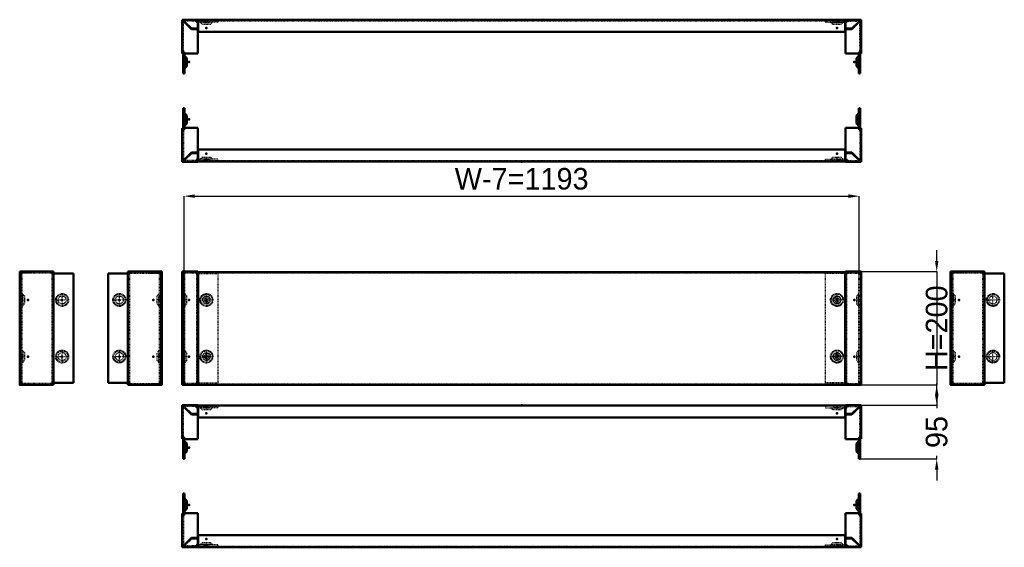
# Model space of a CAD drawing. Header units: millimetres. Extents: x 0 to 3132, y 0 to 932.
# Tile 1 of 2: x 0 to 1740, y 0 to 932. Entities that reach past the tile are written whole.
import ezdxf

# ---------------------------------------------------------------- set-up
doc = ezdxf.new("R2010")
doc.units = ezdxf.units.MM
doc.linetypes.add('Center', pattern=[1.5, 0.45, -0.5, 0.05, -0.5])
doc.linetypes.add('Dashed', pattern=[2, 1, -1])
for name, color, linetype, lineweight in [('2d ConnectionPoints', 7, 'Continuous', 50), ('AM_0', 7, 'Continuous', 50), ('AM_5', 3, 'Continuous', 25), ('AM_7', 7, 'Center', 25), ('AM_9', 6, 'Dashed', 25)]:
    doc.layers.add(name, color=color, linetype=linetype, lineweight=lineweight)
doc.dimstyles.new('ISO-25', dxfattribs={"dimtxt": 2.5, "dimasz": 2.5, "dimexe": 1.25, "dimexo": 0.625, "dimtad": 1, "dimtxsty": 'Standard', "dimcen": 2.5, "dimadec": 0, "dimazin": 0, "dimtfac": 1, "dimtmove": 0, "dimatfit": 3, "dimfxl": 1, "dimarcsym": 0})

# ---------------------------------------------------------------- blocks, each defined once
blk = doc.blocks.new('1_P2120_0__P2_1_0_in_P2120_0__1300')
at = {"layer": 'AM_0'}
for p, q in [((1459.1, 249), (1458.4, 249)), ((1458.4, 246.5), (1458.9, 246.5)), ((1462.1, 247.6), (1458.9, 247.6)), ((1458.9, 247.6), (1458.9, 235.6)), ((1459.1, 251.1), (1459.1, 249)), ((1486.9, 251.1), (1459.1, 251.1)), ((1461.6, 248.6), (1462.1, 248.6)), ((1461.6, 247.6), (1461.6, 248.6)), ((1462.1, 247.6), (1462.1, 251.1)), ((1483.4, 247.6), (1470.4, 234.6)), ((1470.4, 235.6), (1482.4, 247.6)), ((1482.4, 247.6), (1482.4, 251.1)), ((1482.4, 248.6), (1483.4, 248.6)), ((1483.4, 248.6), (1483.4, 247.6)), ((1486.9, 247.6), (1483.4, 247.6)), ((1486.9, 191.3), (1486.9, 251.1)), ((1458.9, 235.6), (1470.4, 235.6)), ((1470.4, 234.6), (1458.9, 234.6)), ((1458.9, 191.1), (1458.9, 234.6)), ((1483.4, 194.3), (1486.9, 194.3)), ((1483.4, 191.1), (1483.4, 194.3)), ((1484.4, 193.8), (1483.4, 193.8)), ((1484.4, 194.3), (1484.4, 193.8)), ((1483.4, 191.1), (1458.9, 191.1)), ((1481.5, 186.2), (1478.5, 183.1)), ((1478.5, 183.1), (1478.5, 169)), ((1481.5, 186.2), (1481.5, 166)), ((1482.4, 191.1), (1482.4, 156.1)), ((1484.9, 156.1), (1484.9, 191.3)), ((1484.9, 191.3), (1486.9, 191.3)), ((1478.5, 169), (1481.5, 166)), ((1482.4, 156.1), (1484.9, 156.1))]:
    blk.add_line(p, q, dxfattribs=at)
for centre, start, end in [((1480, 188.1), 308.8438, 343.496), ((1480, 164), 16.504, 51.1562)]:
    blk.add_arc(centre, 2.5, start, end, dxfattribs=at)
at = {"layer": 'AM_7'}
blk.add_line((1478.1, 176.1), (1485.1, 176.1), dxfattribs=at)
at = {"layer": 'AM_9'}
for p, q in [((1423.9, 249), (1423.9, 246.5)), ((1458.4, 249), (1423.9, 249)), ((1423.9, 246.5), (1458.4, 246.5)), ((1433.7, 245.8), (1436.8, 242.7)), ((1454.1, 245.8), (1433.7, 245.8)), ((1451, 242.7), (1454.1, 245.8)), ((1458.9, 246.5), (1461.6, 246.5)), ((1461.6, 246.5), (1461.6, 247.6)), ((1462.1, 248.6), (1482.4, 248.6)), ((1484.4, 194.3), (1484.4, 247.6)), ((1451, 242.7), (1436.8, 242.7)), ((1482.4, 193.8), (1482.4, 191.1)), ((1483.4, 193.8), (1482.4, 193.8))]:
    blk.add_line(p, q, dxfattribs=at)
for centre, start, end in [((1431.8, 244.1), 41.8513, 73.9872), ((1456, 244.1), 106.0128, 138.1487)]:
    blk.add_arc(centre, 2.5, start, end, dxfattribs=at)
blk = doc.blocks.new('2_P2120_0__P2_2_0_in_P2120_0__1300')
at = {"layer": 'AM_0'}
for p, q in [((286.9, 191.3), (286.9, 251.1)), ((286.9, 251.1), (314.7, 251.1)), ((290.4, 247.6), (286.9, 247.6)), ((291.4, 248.6), (290.4, 248.6)), ((290.4, 248.6), (290.4, 247.6)), ((290.4, 247.6), (303.4, 234.6)), ((291.4, 251.1), (291.4, 247.6)), ((303.4, 235.6), (291.4, 247.6)), ((311.7, 251.1), (311.7, 247.6)), ((312.2, 248.6), (311.7, 248.6)), ((311.7, 247.6), (314.9, 247.6)), ((312.2, 247.6), (312.2, 248.6)), ((314.7, 251.1), (314.7, 249)), ((314.7, 249), (315.4, 249)), ((314.9, 247.6), (314.9, 235.6)), ((315.4, 246.5), (314.9, 246.5)), ((314.9, 235.6), (303.4, 235.6)), ((303.4, 234.6), (314.9, 234.6)), ((314.9, 191.1), (314.9, 234.6)), ((290.4, 194.3), (286.9, 194.3)), ((289.4, 194.3), (289.4, 193.8)), ((289.4, 193.8), (290.4, 193.8)), ((290.4, 191.1), (290.4, 194.3)), ((288.9, 191.3), (286.9, 191.3)), ((288.9, 156.1), (288.9, 191.3)), ((314.9, 191.1), (290.4, 191.1)), ((291.4, 191.1), (291.4, 156.1)), ((295.3, 183.1), (292.3, 186.2)), ((292.3, 166), (292.3, 186.2)), ((295.3, 169), (295.3, 183.1)), ((292.3, 166), (295.3, 169)), ((291.4, 156.1), (288.9, 156.1))]:
    blk.add_line(p, q, dxfattribs=at)
for centre, start, end in [((293.8, 188.1), 196.504, 231.1562), ((293.8, 164), 128.8438, 163.496)]:
    blk.add_arc(centre, 2.5, start, end, dxfattribs=at)
at = {"layer": 'AM_7'}
blk.add_line((295.6, 176.1), (288.7, 176.1), dxfattribs=at)
at = {"layer": 'AM_9'}
for p, q in [((289.4, 194.3), (289.4, 247.6)), ((311.7, 248.6), (291.4, 248.6)), ((312.2, 246.5), (312.2, 247.6)), ((314.9, 246.5), (312.2, 246.5)), ((315.4, 249), (349.9, 249)), ((349.9, 246.5), (315.4, 246.5)), ((319.7, 245.8), (322.8, 242.7)), ((340.1, 245.8), (319.7, 245.8)), ((337, 242.7), (340.1, 245.8)), ((349.9, 249), (349.9, 246.5)), ((337, 242.7), (322.8, 242.7)), ((290.4, 193.8), (291.4, 193.8)), ((291.4, 193.8), (291.4, 191.1))]:
    blk.add_line(p, q, dxfattribs=at)
for centre, start, end in [((317.8, 244.1), 41.8513, 73.9872), ((342, 244.1), 106.0128, 138.1487)]:
    blk.add_arc(centre, 2.5, start, end, dxfattribs=at)
blk = doc.blocks.new('3_P2120_0__P1_1_0_in_P2120_0__1300')
at = {"layer": 'AM_0'}
for p, q in [((315.4, 250.5), (315.4, 229.5)), ((1458.4, 250.5), (315.4, 250.5)), ((1458.4, 250.5), (1458.4, 229.5)), ((1458.4, 229.5), (315.4, 229.5))]:
    blk.add_line(p, q, dxfattribs=at)
at = {"layer": 'AM_7'}
for p, q in [((329.9, 250.7), (329.9, 242.4)), ((1443.9, 250.7), (1443.9, 242.4))]:
    blk.add_line(p, q, dxfattribs=at)
at = {"layer": 'AM_9'}
for p, q in [((1458.4, 249), (315.4, 249)), ((323.5, 249), (326, 246.5)), ((333.7, 246.5), (326, 246.5)), ((333.7, 246.5), (336.2, 249)), ((1437.5, 249), (1440, 246.5)), ((1447.7, 246.5), (1440, 246.5)), ((1447.7, 246.5), (1450.2, 249))]:
    blk.add_line(p, q, dxfattribs=at)
blk = doc.blocks.new('4_P2120_0__P2_3_0_in_P2120_0__1300')
at = {"layer": 'AM_0'}
for p, q in [((288.9, 95), (288.9, 59.8)), ((291.4, 95), (288.9, 95)), ((291.4, 60), (291.4, 95)), ((295.3, 82.1), (292.3, 85.1)), ((292.3, 64.9), (292.3, 85.1)), ((295.3, 68), (295.3, 82.1)), ((288.9, 59.8), (286.9, 59.8)), ((286.9, 59.8), (286.9, 0)), ((290.4, 56.8), (286.9, 56.8)), ((289.4, 56.8), (289.4, 57.3)), ((289.4, 57.3), (290.4, 57.3)), ((290.4, 60), (314.9, 60)), ((290.4, 60), (290.4, 56.8)), ((292.3, 64.9), (295.3, 68)), ((314.9, 60), (314.9, 16.5)), ((286.9, 3.5), (290.4, 3.5)), ((290.4, 3.5), (303.4, 16.5)), ((290.4, 2.5), (290.4, 3.5)), ((291.4, 2.5), (290.4, 2.5)), ((303.4, 15.5), (291.4, 3.5)), ((291.4, 3.5), (291.4, 0)), ((303.4, 16.5), (314.9, 16.5)), ((314.9, 15.5), (303.4, 15.5)), ((311.7, 3.5), (311.7, 0)), ((311.7, 3.5), (314.9, 3.5)), ((312.2, 2.5), (311.7, 2.5)), ((312.2, 3.5), (312.2, 2.5)), ((314.7, 2), (315.4, 2)), ((314.7, 0), (314.7, 2)), ((314.9, 3.5), (314.9, 15.5)), ((315.4, 4.5), (314.9, 4.5)), ((286.9, 0), (314.7, 0))]:
    blk.add_line(p, q, dxfattribs=at)
for centre, start, end in [((293.8, 87.1), 196.504, 231.1562), ((293.8, 62.9), 128.8438, 163.496)]:
    blk.add_arc(centre, 2.5, start, end, dxfattribs=at)
at = {"layer": 'AM_7'}
blk.add_line((295.6, 75), (288.7, 75), dxfattribs=at)
at = {"layer": 'AM_9'}
for p, q in [((289.4, 56.8), (289.4, 3.5)), ((290.4, 57.3), (291.4, 57.3)), ((291.4, 57.3), (291.4, 60)), ((311.7, 2.5), (291.4, 2.5)), ((312.2, 4.5), (312.2, 3.5)), ((314.9, 4.5), (312.2, 4.5)), ((349.9, 4.5), (315.4, 4.5)), ((315.4, 2), (349.9, 2)), ((322.8, 8.3), (319.7, 5.3)), ((319.7, 5.3), (340.1, 5.3)), ((322.8, 8.3), (337, 8.3)), ((340.1, 5.3), (337, 8.3)), ((349.9, 2), (349.9, 4.5))]:
    blk.add_line(p, q, dxfattribs=at)
for centre, start, end in [((317.8, 6.9), 286.0128, 318.1487), ((342, 6.9), 221.8513, 253.9872)]:
    blk.add_arc(centre, 2.5, start, end, dxfattribs=at)
blk = doc.blocks.new('5_P2120_0__P2_4_0_in_P2120_0__1300')
at = {"layer": 'AM_0'}
for p, q in [((1482.4, 60), (1482.4, 95)), ((1482.4, 95), (1484.9, 95)), ((1484.9, 95), (1484.9, 59.8)), ((1481.5, 85.1), (1478.5, 82.1)), ((1478.5, 82.1), (1478.5, 68)), ((1481.5, 85.1), (1481.5, 64.9)), ((1458.9, 60), (1458.9, 16.5)), ((1458.9, 60), (1483.4, 60)), ((1478.5, 68), (1481.5, 64.9)), ((1483.4, 60), (1483.4, 56.8)), ((1484.4, 57.3), (1483.4, 57.3)), ((1483.4, 56.8), (1486.9, 56.8)), ((1484.4, 56.8), (1484.4, 57.3)), ((1484.9, 59.8), (1486.9, 59.8)), ((1486.9, 59.8), (1486.9, 0)), ((1458.4, 4.5), (1458.9, 4.5)), ((1459.1, 2), (1458.4, 2)), ((1470.4, 16.5), (1458.9, 16.5)), ((1458.9, 15.5), (1470.4, 15.5)), ((1458.9, 3.5), (1458.9, 15.5)), ((1462.1, 3.5), (1458.9, 3.5)), ((1459.1, 0), (1459.1, 2)), ((1461.6, 3.5), (1461.6, 2.5)), ((1461.6, 2.5), (1462.1, 2.5)), ((1462.1, 0), (1462.1, 3.5)), ((1483.4, 3.5), (1470.4, 16.5)), ((1470.4, 15.5), (1482.4, 3.5)), ((1482.4, 0), (1482.4, 3.5)), ((1482.4, 2.5), (1483.4, 2.5)), ((1483.4, 2.5), (1483.4, 3.5)), ((1483.4, 3.5), (1486.9, 3.5)), ((1486.9, 0), (1459.1, 0))]:
    blk.add_line(p, q, dxfattribs=at)
for centre, start, end in [((1480, 87.1), 308.8438, 343.496), ((1480, 62.9), 16.504, 51.1562)]:
    blk.add_arc(centre, 2.5, start, end, dxfattribs=at)
at = {"layer": 'AM_7'}
blk.add_line((1478.1, 75), (1485.1, 75), dxfattribs=at)
at = {"layer": 'AM_9'}
for p, q in [((1482.4, 57.3), (1482.4, 60)), ((1483.4, 57.3), (1482.4, 57.3)), ((1484.4, 56.8), (1484.4, 3.5)), ((1423.9, 2), (1423.9, 4.5)), ((1423.9, 4.5), (1458.4, 4.5)), ((1458.4, 2), (1423.9, 2)), ((1436.8, 8.3), (1433.7, 5.3)), ((1433.7, 5.3), (1454.1, 5.3)), ((1436.8, 8.3), (1451, 8.3)), ((1454.1, 5.3), (1451, 8.3)), ((1458.9, 4.5), (1461.6, 4.5)), ((1461.6, 4.5), (1461.6, 3.5)), ((1462.1, 2.5), (1482.4, 2.5))]:
    blk.add_line(p, q, dxfattribs=at)
for centre, start, end in [((1431.8, 6.9), 286.0128, 318.1487), ((1456, 6.9), 221.8513, 253.9872)]:
    blk.add_arc(centre, 2.5, start, end, dxfattribs=at)
blk = doc.blocks.new('6_P2120_0__P1_2_0_in_P2120_0__1300')
at = {"layer": 'AM_0'}
for p, q in [((315.4, 21.5), (1458.4, 21.5)), ((315.4, 0.5), (315.4, 21.5)), ((1458.4, 0.5), (1458.4, 21.5)), ((315.4, 0.5), (1458.4, 0.5))]:
    blk.add_line(p, q, dxfattribs=at)
at = {"layer": 'AM_7'}
for p, q in [((329.9, 0.3), (329.9, 8.7)), ((1443.9, 0.3), (1443.9, 8.7))]:
    blk.add_line(p, q, dxfattribs=at)
at = {"layer": 'AM_9'}
for p, q in [((315.4, 2), (1458.4, 2)), ((326, 4.5), (323.5, 2)), ((326, 4.5), (333.7, 4.5)), ((336.2, 2), (333.7, 4.5)), ((1440, 4.5), (1437.5, 2)), ((1440, 4.5), (1447.7, 4.5)), ((1450.2, 2), (1447.7, 4.5))]:
    blk.add_line(p, q, dxfattribs=at)
blk = doc.blocks.new('7_P2120_0__P2_1_0_in_P2120_0__1300')
at = {"layer": 'AM_0'}
for p, q in [((156.1, 483.4), (194.3, 483.4)), ((156.1, 483.4), (156.1, 290.4)), ((191.1, 486.9), (251.1, 486.9)), ((191.1, 486.9), (191.1, 484.4)), ((194.3, 484.4), (191.1, 484.4)), ((191.3, 483.4), (191.3, 290.4)), ((194.3, 486.9), (194.3, 483.4)), ((247.6, 483.4), (247.6, 486.9)), ((248.6, 484.4), (247.6, 484.4)), ((247.6, 483.4), (251.1, 483.4)), ((248.6, 483.4), (248.6, 484.4)), ((251.1, 486.9), (251.1, 286.9)), ((156.1, 290.4), (194.3, 290.4)), ((191.1, 289.4), (194.3, 289.4)), ((191.1, 289.4), (191.1, 286.9)), ((191.1, 286.9), (251.1, 286.9)), ((194.3, 290.4), (194.3, 286.9)), ((247.6, 286.9), (247.6, 290.4)), ((247.6, 290.4), (251.1, 290.4)), ((247.6, 289.4), (248.6, 289.4)), ((248.6, 289.4), (248.6, 290.4))]:
    blk.add_line(p, q, dxfattribs=at)
at = {"layer": 'AM_7'}
for p, q in [((164.1, 436.9), (188, 436.9)), ((176.1, 425), (176.1, 448.8)), ((176.1, 325), (176.1, 348.8)), ((164.1, 336.9), (188, 336.9))]:
    blk.add_line(p, q, dxfattribs=at)
at = {"layer": 'AM_9'}
for p, q in [((193.8, 483.4), (193.8, 290.4)), ((194.3, 484.4), (247.6, 484.4)), ((234.6, 486.9), (234.6, 484.4)), ((235.6, 484.4), (235.6, 486.9)), ((246.5, 483.4), (247.6, 483.4)), ((246.5, 483.4), (246.5, 290.4)), ((247.6, 483.4), (247.6, 290.4)), ((248.6, 483.4), (248.6, 290.4)), ((249, 483.4), (249, 290.4)), ((245.8, 447.1), (242.7, 444)), ((242.7, 429.8), (242.7, 444)), ((245.8, 426.7), (245.8, 447.1)), ((242.7, 429.8), (245.8, 426.7)), ((245.8, 347.1), (242.7, 344)), ((242.7, 329.8), (242.7, 344)), ((245.8, 326.7), (245.8, 347.1)), ((242.7, 329.8), (245.8, 326.7)), ((194.3, 289.4), (247.6, 289.4)), ((234.6, 289.4), (234.6, 286.9)), ((235.6, 289.4), (235.6, 286.9)), ((246.5, 290.4), (247.6, 290.4))]:
    blk.add_line(p, q, dxfattribs=at)
for centre, radius in [((176.1, 436.9), 11.4), ((176.1, 436.9), 10.1), ((176.1, 436.9), 7.06), ((176.1, 336.9), 11.4), ((176.1, 336.9), 10.1), ((176.1, 336.9), 7.06)]:
    blk.add_circle(centre, radius, dxfattribs=at)
for centre, start, end in [((244.1, 449), 311.8513, 343.9872), ((244.1, 424.8), 16.0128, 48.1487), ((244.1, 349), 311.8513, 343.9872), ((244.1, 324.8), 16.0128, 48.1487)]:
    blk.add_arc(centre, 2.5, start, end, dxfattribs=at)
blk = doc.blocks.new('8_P2120_0__P2_2_0_in_P2120_0__1300')
at = {"layer": 'AM_7'}
blk.add_line((249.4, 336.9), (242.4, 336.9), dxfattribs=at)
blk = doc.blocks.new('9_P2120_0__P1_1_0_in_P2120_0__1300')
at = {"layer": 'AM_7'}
for p, q in [((250.7, 436.9), (242.4, 436.9)), ((250.7, 336.6), (246.3, 336.6))]:
    blk.add_line(p, q, dxfattribs=at)
at = {"layer": 'AM_9'}
for p, q in [((229.5, 486.2), (229.5, 484.7)), ((250.5, 486.2), (229.5, 486.2)), ((229.5, 484.7), (249, 484.7)), ((249, 484.7), (249, 288.7)), ((250.5, 287.2), (250.5, 486.2)), ((249, 443.2), (246.5, 440.7)), ((246.5, 433), (246.5, 440.7)), ((246.5, 433), (249, 430.5)), ((249, 342.9), (246.5, 340.4)), ((246.5, 332.7), (246.5, 340.4)), ((246.5, 332.7), (249, 330.2)), ((249, 288.7), (229.5, 288.7)), ((229.5, 288.7), (229.5, 287.2)), ((229.5, 287.2), (250.5, 287.2))]:
    blk.add_line(p, q, dxfattribs=at)
blk = doc.blocks.new('10_P2120_0__P2_3_0_in_P2120_0__1300')
at = {"layer": 'AM_7'}
blk.add_line((1.7, 336.9), (8.7, 336.9), dxfattribs=at)
blk = doc.blocks.new('11_P2120_0__P2_4_0_in_P2120_0__1300')
at = {"layer": 'AM_0'}
for p, q in [((0, 286.9), (0, 486.9)), ((60, 486.9), (0, 486.9)), ((3.5, 483.4), (0, 483.4)), ((2.5, 484.4), (2.5, 483.4)), ((3.5, 484.4), (2.5, 484.4)), ((3.5, 486.9), (3.5, 483.4)), ((56.8, 483.4), (56.8, 486.9)), ((60, 484.4), (56.8, 484.4)), ((95, 483.4), (56.8, 483.4)), ((59.8, 290.4), (59.8, 483.4)), ((60, 484.4), (60, 486.9)), ((95, 290.4), (95, 483.4)), ((3.5, 290.4), (0, 290.4)), ((60, 286.9), (0, 286.9)), ((2.5, 290.4), (2.5, 289.4)), ((2.5, 289.4), (3.5, 289.4)), ((3.5, 290.4), (3.5, 286.9)), ((95, 290.4), (56.8, 290.4)), ((56.8, 286.9), (56.8, 290.4)), ((56.8, 289.4), (60, 289.4)), ((60, 286.9), (60, 289.4))]:
    blk.add_line(p, q, dxfattribs=at)
at = {"layer": 'AM_7'}
for p, q in [((63.1, 436.9), (86.9, 436.9)), ((75, 425), (75, 448.8)), ((75, 325), (75, 348.8)), ((63.1, 336.9), (86.9, 336.9))]:
    blk.add_line(p, q, dxfattribs=at)
at = {"layer": 'AM_9'}
for p, q in [((2, 290.4), (2, 483.4)), ((2.5, 290.4), (2.5, 483.4)), ((56.8, 484.4), (3.5, 484.4)), ((4.5, 483.4), (3.5, 483.4)), ((3.5, 290.4), (3.5, 483.4)), ((4.5, 290.4), (4.5, 483.4)), ((15.5, 484.4), (15.5, 486.9)), ((16.5, 484.4), (16.5, 486.9)), ((57.3, 290.4), (57.3, 483.4)), ((8.3, 444), (5.3, 447.1)), ((5.3, 447.1), (5.3, 426.7)), ((8.3, 444), (8.3, 429.8)), ((5.3, 426.7), (8.3, 429.8)), ((8.3, 344), (5.3, 347.1)), ((5.3, 347.1), (5.3, 326.7)), ((8.3, 344), (8.3, 329.8)), ((5.3, 326.7), (8.3, 329.8)), ((4.5, 290.4), (3.5, 290.4)), ((56.8, 289.4), (3.5, 289.4)), ((15.5, 289.4), (15.5, 286.9)), ((16.5, 286.9), (16.5, 289.4))]:
    blk.add_line(p, q, dxfattribs=at)
for centre, radius in [((75, 436.9), 11.4), ((75, 436.9), 10.1), ((75, 436.9), 7.06), ((75, 336.9), 11.4), ((75, 336.9), 10.1), ((75, 336.9), 7.06)]:
    blk.add_circle(centre, radius, dxfattribs=at)
for centre, start, end in [((6.9, 449), 196.0128, 228.1487), ((6.9, 424.8), 131.8513, 163.9872), ((6.9, 349), 196.0128, 228.1487), ((6.9, 324.8), 131.8513, 163.9872)]:
    blk.add_arc(centre, 2.5, start, end, dxfattribs=at)
blk = doc.blocks.new('12_P2120_0__P1_2_0_in_P2120_0__1300')
at = {"layer": 'AM_7'}
for p, q in [((0.3, 436.9), (8.7, 436.9)), ((0.3, 336.6), (4.7, 336.6))]:
    blk.add_line(p, q, dxfattribs=at)
at = {"layer": 'AM_9'}
for p, q in [((0.5, 486.2), (21.5, 486.2)), ((0.5, 287.2), (0.5, 486.2)), ((2, 484.7), (2, 288.7)), ((21.5, 484.7), (2, 484.7)), ((21.5, 486.2), (21.5, 484.7)), ((4.5, 440.7), (2, 443.2)), ((4.5, 440.7), (4.5, 433)), ((2, 430.5), (4.5, 433)), ((4.5, 340.4), (2, 342.9)), ((2, 330.2), (4.5, 332.7)), ((4.5, 340.4), (4.5, 332.7)), ((21.5, 287.2), (0.5, 287.2)), ((2, 288.7), (21.5, 288.7)), ((21.5, 288.7), (21.5, 287.2))]:
    blk.add_line(p, q, dxfattribs=at)
blk = doc.blocks.new('13_P2120_0__P2_1_0_in_P2120_0__1300')
at = {"layer": 'AM_7'}
for p, q in [((1478.1, 436.9), (1485.1, 436.9)), ((1478.1, 336.9), (1485.1, 336.9))]:
    blk.add_line(p, q, dxfattribs=at)
blk = doc.blocks.new('14_P2120_0__P2_2_0_in_P2120_0__1300')
at = {"layer": 'AM_7'}
for p, q in [((295.6, 436.9), (288.7, 436.9)), ((295.6, 336.9), (288.7, 336.9))]:
    blk.add_line(p, q, dxfattribs=at)
blk = doc.blocks.new('15_P2120_0__P2_3_0_in_P2120_0__1300')
at = {"layer": 'AM_0'}
for p, q in [((286.9, 486.9), (314.9, 486.9)), ((286.9, 286.9), (286.9, 486.9)), ((286.9, 483.4), (291.4, 483.4)), ((289.4, 484.4), (289.4, 483.4)), ((291.4, 484.4), (289.4, 484.4)), ((290.4, 486.9), (290.4, 484.4)), ((291.4, 486.9), (291.4, 483.4)), ((311.7, 486.9), (311.7, 483.4)), ((311.7, 484.4), (314.9, 484.4)), ((311.7, 483.4), (315.4, 483.4)), ((314.7, 483.4), (314.7, 290.4)), ((314.9, 484.4), (314.9, 486.9)), ((286.9, 290.4), (291.4, 290.4)), ((286.9, 286.9), (314.9, 286.9)), ((289.4, 290.4), (289.4, 289.4)), ((289.4, 289.4), (291.4, 289.4)), ((290.4, 286.9), (290.4, 289.4)), ((291.4, 290.4), (291.4, 286.9)), ((311.7, 290.4), (315.4, 290.4)), ((311.7, 290.4), (311.7, 286.9)), ((311.7, 289.4), (314.9, 289.4)), ((314.9, 289.4), (314.9, 286.9))]:
    blk.add_line(p, q, dxfattribs=at)
at = {"layer": 'AM_7'}
for p, q in [((317.9, 436.9), (341.8, 436.9)), ((329.9, 424.9), (329.9, 448.8)), ((329.9, 324.9), (329.9, 348.8)), ((317.9, 336.9), (341.8, 336.9))]:
    blk.add_line(p, q, dxfattribs=at)
at = {"layer": 'AM_9'}
for p, q in [((288.9, 483.4), (288.9, 290.4)), ((289.4, 483.4), (289.4, 290.4)), ((290.4, 483.4), (290.4, 290.4)), ((311.7, 484.4), (291.4, 484.4)), ((291.4, 483.4), (291.4, 483.4)), ((291.4, 483.4), (291.4, 290.4)), ((303.4, 484.4), (303.4, 486.9)), ((312.2, 483.4), (312.2, 290.4)), ((315.4, 483.4), (349.9, 483.4)), ((349.9, 483.4), (349.9, 290.4)), ((295.3, 443.9), (292.3, 447)), ((292.3, 426.8), (292.3, 447)), ((295.3, 429.8), (295.3, 443.9)), ((292.3, 426.8), (295.3, 429.8)), ((295.3, 343.9), (292.3, 347)), ((292.3, 326.8), (292.3, 347)), ((295.3, 329.8), (295.3, 343.9)), ((292.3, 326.8), (295.3, 329.8)), ((291.4, 290.4), (291.4, 290.4)), ((311.7, 289.4), (291.4, 289.4)), ((303.4, 289.4), (303.4, 286.9)), ((315.4, 290.4), (349.9, 290.4))]:
    blk.add_line(p, q, dxfattribs=at)
for centre, radius in [((329.9, 436.9), 11.4), ((329.9, 436.9), 10.2), ((329.9, 436.9), 7.14), ((329.9, 336.9), 11.4), ((329.9, 336.9), 10.2), ((329.9, 336.9), 7.14)]:
    blk.add_circle(centre, radius, dxfattribs=at)
for centre, start, end in [((293.8, 449), 196.504, 231.1562), ((293.8, 424.8), 128.8438, 163.496), ((293.8, 349), 196.504, 231.1562), ((293.8, 324.8), 128.8438, 163.496)]:
    blk.add_arc(centre, 2.5, start, end, dxfattribs=at)
blk = doc.blocks.new('16_P2120_0__P2_4_0_in_P2120_0__1300')
at = {"layer": 'AM_0'}
for p, q in [((1462.1, 483.4), (1458.4, 483.4)), ((1458.9, 486.9), (1486.9, 486.9)), ((1458.9, 484.4), (1458.9, 486.9)), ((1462.1, 484.4), (1458.9, 484.4)), ((1459.1, 290.4), (1459.1, 483.4)), ((1462.1, 483.4), (1462.1, 486.9)), ((1482.4, 483.4), (1482.4, 486.9)), ((1484.4, 484.4), (1482.4, 484.4)), ((1486.9, 483.4), (1482.4, 483.4)), ((1483.4, 486.9), (1483.4, 484.4)), ((1484.4, 483.4), (1484.4, 484.4)), ((1486.9, 486.9), (1486.9, 286.9)), ((1462.1, 290.4), (1458.4, 290.4)), ((1462.1, 289.4), (1458.9, 289.4)), ((1458.9, 289.4), (1458.9, 286.9)), ((1486.9, 286.9), (1458.9, 286.9)), ((1462.1, 286.9), (1462.1, 290.4)), ((1482.4, 286.9), (1482.4, 290.4)), ((1486.9, 290.4), (1482.4, 290.4)), ((1482.4, 289.4), (1484.4, 289.4)), ((1483.4, 286.9), (1483.4, 289.4)), ((1484.4, 289.4), (1484.4, 290.4))]:
    blk.add_line(p, q, dxfattribs=at)
at = {"layer": 'AM_7'}
for p, q in [((1431.9, 436.9), (1455.8, 436.9)), ((1443.9, 424.9), (1443.9, 448.8)), ((1443.9, 324.9), (1443.9, 348.8)), ((1431.9, 336.9), (1455.8, 336.9))]:
    blk.add_line(p, q, dxfattribs=at)
at = {"layer": 'AM_9'}
for p, q in [((1458.4, 483.4), (1423.9, 483.4)), ((1423.9, 290.4), (1423.9, 483.4)), ((1461.6, 290.4), (1461.6, 483.4)), ((1462.1, 484.4), (1482.4, 484.4)), ((1470.4, 484.4), (1470.4, 486.9)), ((1482.4, 483.4), (1482.4, 483.4)), ((1482.4, 290.4), (1482.4, 483.4)), ((1483.4, 290.4), (1483.4, 483.4)), ((1484.4, 290.4), (1484.4, 483.4)), ((1484.9, 290.4), (1484.9, 483.4)), ((1481.5, 447), (1478.5, 443.9)), ((1478.5, 443.9), (1478.5, 429.8)), ((1481.5, 447), (1481.5, 426.8)), ((1478.5, 429.8), (1481.5, 426.8)), ((1481.5, 347), (1478.5, 343.9)), ((1478.5, 343.9), (1478.5, 329.8)), ((1481.5, 347), (1481.5, 326.8)), ((1478.5, 329.8), (1481.5, 326.8)), ((1458.4, 290.4), (1423.9, 290.4)), ((1462.1, 289.4), (1482.4, 289.4)), ((1470.4, 289.4), (1470.4, 286.9)), ((1482.4, 290.4), (1482.4, 290.4))]:
    blk.add_line(p, q, dxfattribs=at)
for centre, radius in [((1443.9, 436.9), 11.4), ((1443.9, 436.9), 10.2), ((1443.9, 436.9), 7.14), ((1443.9, 336.9), 11.4), ((1443.9, 336.9), 10.2), ((1443.9, 336.9), 7.14)]:
    blk.add_circle(centre, radius, dxfattribs=at)
for centre, start, end in [((1480, 449), 308.8438, 343.496), ((1480, 424.8), 16.504, 51.1562), ((1480, 349), 308.8438, 343.496), ((1480, 324.8), 16.504, 51.1562)]:
    blk.add_arc(centre, 2.5, start, end, dxfattribs=at)
blk = doc.blocks.new('17_P2120_0__P1_0_in_P2120_0__1300')
at = {"layer": 'AM_0'}
for p, q in [((315.4, 486.2), (1458.4, 486.2)), ((315.4, 287.2), (315.4, 486.2)), ((1458.4, 287.2), (1458.4, 486.2)), ((315.4, 287.2), (1458.4, 287.2))]:
    blk.add_line(p, q, dxfattribs=at)
at = {"layer": 'AM_7'}
for p, q in [((323.2, 336.6), (336.6, 336.6)), ((1437.2, 336.6), (1450.6, 336.6))]:
    blk.add_line(p, q, dxfattribs=at)
at = {"layer": 'AM_9'}
for p, q in [((315.4, 484.7), (1458.4, 484.7)), ((315.4, 288.7), (1458.4, 288.7))]:
    blk.add_line(p, q, dxfattribs=at)
for centre, radius in [((329.9, 436.9), 6.35), ((329.9, 436.9), 3.85), ((1443.9, 436.9), 6.35), ((1443.9, 436.9), 3.85), ((329.9, 336.6), 6.35), ((329.9, 336.6), 3.85), ((1443.9, 336.6), 6.35), ((1443.9, 336.6), 3.85)]:
    blk.add_circle(centre, radius, dxfattribs=at)
blk = doc.blocks.new('18_P2120_0__P2_1_0_in_P2120_0__1300')
at = {"layer": 'AM_0'}
for p, q in [((1644.6, 286.9), (1644.6, 486.9)), ((1704.6, 486.9), (1644.6, 486.9)), ((1648.1, 483.4), (1644.6, 483.4)), ((1647.1, 484.4), (1647.1, 483.4)), ((1648.1, 484.4), (1647.1, 484.4)), ((1648.1, 486.9), (1648.1, 483.4)), ((1701.4, 483.4), (1701.4, 486.9)), ((1704.6, 484.4), (1701.4, 484.4)), ((1739.6, 483.4), (1701.4, 483.4)), ((1704.4, 290.4), (1704.4, 483.4)), ((1704.6, 484.4), (1704.6, 486.9)), ((1739.6, 290.4), (1739.6, 483.4)), ((1648.1, 290.4), (1644.6, 290.4)), ((1704.6, 286.9), (1644.6, 286.9)), ((1647.1, 290.4), (1647.1, 289.4)), ((1647.1, 289.4), (1648.1, 289.4)), ((1648.1, 290.4), (1648.1, 286.9)), ((1739.6, 290.4), (1701.4, 290.4)), ((1701.4, 286.9), (1701.4, 290.4)), ((1701.4, 289.4), (1704.6, 289.4)), ((1704.6, 286.9), (1704.6, 289.4))]:
    blk.add_line(p, q, dxfattribs=at)
at = {"layer": 'AM_7'}
for p, q in [((1707.7, 436.9), (1731.6, 436.9)), ((1719.6, 425), (1719.6, 448.8)), ((1719.6, 325), (1719.6, 348.8)), ((1646.3, 336.9), (1653.3, 336.9)), ((1707.7, 336.9), (1731.6, 336.9))]:
    blk.add_line(p, q, dxfattribs=at)
at = {"layer": 'AM_9'}
for p, q in [((1646.7, 290.4), (1646.7, 483.4)), ((1647.1, 290.4), (1647.1, 483.4)), ((1701.4, 484.4), (1648.1, 484.4)), ((1649.2, 483.4), (1648.1, 483.4)), ((1648.1, 290.4), (1648.1, 483.4)), ((1649.2, 290.4), (1649.2, 483.4)), ((1660.1, 484.4), (1660.1, 486.9)), ((1661.1, 484.4), (1661.1, 486.9)), ((1701.9, 290.4), (1701.9, 483.4)), ((1653, 444), (1649.9, 447.1)), ((1649.9, 447.1), (1649.9, 426.7)), ((1653, 444), (1653, 429.8)), ((1649.9, 426.7), (1653, 429.8)), ((1653, 344), (1649.9, 347.1)), ((1649.9, 347.1), (1649.9, 326.7)), ((1653, 344), (1653, 329.8)), ((1649.9, 326.7), (1653, 329.8)), ((1649.2, 290.4), (1648.1, 290.4)), ((1701.4, 289.4), (1648.1, 289.4)), ((1660.1, 289.4), (1660.1, 286.9)), ((1661.1, 286.9), (1661.1, 289.4))]:
    blk.add_line(p, q, dxfattribs=at)
for centre, radius in [((1719.6, 436.9), 11.4), ((1719.6, 436.9), 10.1), ((1719.6, 436.9), 7.06), ((1719.6, 336.9), 11.4), ((1719.6, 336.9), 10.1), ((1719.6, 336.9), 7.06)]:
    blk.add_circle(centre, radius, dxfattribs=at)
for centre, start, end in [((1651.6, 449), 196.0128, 228.1487), ((1651.6, 424.8), 131.8513, 163.9872), ((1651.6, 349), 196.0128, 228.1487), ((1651.6, 324.8), 131.8513, 163.9872)]:
    blk.add_arc(centre, 2.5, start, end, dxfattribs=at)
blk = doc.blocks.new('19_P2120_0__P1_1_0_in_P2120_0__1300')
at = {"layer": 'AM_7'}
for p, q in [((1645, 436.9), (1653.3, 436.9)), ((1645, 336.6), (1649.4, 336.6))]:
    blk.add_line(p, q, dxfattribs=at)
at = {"layer": 'AM_9'}
for p, q in [((1645.2, 486.2), (1666.2, 486.2)), ((1645.2, 287.2), (1645.2, 486.2)), ((1646.7, 484.7), (1646.7, 288.7)), ((1666.2, 484.7), (1646.7, 484.7)), ((1666.2, 486.2), (1666.2, 484.7)), ((1649.2, 440.7), (1646.7, 443.2)), ((1649.2, 440.7), (1649.2, 433)), ((1646.7, 430.5), (1649.2, 433)), ((1649.2, 340.4), (1646.7, 342.9)), ((1646.7, 330.2), (1649.2, 332.7)), ((1649.2, 340.4), (1649.2, 332.7)), ((1666.2, 287.2), (1645.2, 287.2)), ((1646.7, 288.7), (1666.2, 288.7)), ((1666.2, 288.7), (1666.2, 287.2))]:
    blk.add_line(p, q, dxfattribs=at)
blk = doc.blocks.new('25_P2120_0__P2_1_0_in_P2120_0__1300')
at = {"layer": 'AM_0'}
for p, q in [((1481.5, 765.9), (1478.5, 762.9)), ((1481.5, 765.9), (1481.5, 745.7)), ((1482.4, 775.8), (1484.9, 775.8)), ((1482.4, 740.8), (1482.4, 775.8)), ((1484.9, 775.8), (1484.9, 740.6)), ((1478.5, 762.9), (1478.5, 748.8)), ((1478.5, 748.8), (1481.5, 745.7)), ((1458.9, 740.8), (1483.4, 740.8)), ((1458.9, 740.8), (1458.9, 697.3)), ((1483.4, 740.8), (1483.4, 737.6)), ((1484.4, 738.1), (1483.4, 738.1)), ((1483.4, 737.6), (1486.9, 737.6)), ((1484.4, 737.6), (1484.4, 738.1)), ((1484.9, 740.6), (1486.9, 740.6)), ((1486.9, 740.6), (1486.9, 680.8)), ((1470.4, 697.3), (1458.9, 697.3)), ((1458.9, 684.3), (1458.9, 696.3)), ((1458.9, 696.3), (1470.4, 696.3)), ((1483.4, 684.3), (1470.4, 697.3)), ((1470.4, 696.3), (1482.4, 684.3)), ((1458.4, 685.4), (1458.9, 685.4)), ((1459.1, 682.9), (1458.4, 682.9)), ((1462.1, 684.3), (1458.9, 684.3)), ((1459.1, 680.8), (1459.1, 682.9)), ((1486.9, 680.8), (1459.1, 680.8)), ((1461.6, 684.3), (1461.6, 683.3)), ((1461.6, 683.3), (1462.1, 683.3)), ((1462.1, 680.8), (1462.1, 684.3)), ((1482.4, 680.8), (1482.4, 684.3)), ((1482.4, 683.3), (1483.4, 683.3)), ((1483.4, 683.3), (1483.4, 684.3)), ((1483.4, 684.3), (1486.9, 684.3))]:
    blk.add_line(p, q, dxfattribs=at)
for centre, start, end in [((1480, 767.9), 308.8438, 343.496), ((1480, 743.8), 16.504, 51.1562)]:
    blk.add_arc(centre, 2.5, start, end, dxfattribs=at)
at = {"layer": 'AM_7'}
blk.add_line((1478.1, 755.8), (1485.1, 755.8), dxfattribs=at)
at = {"layer": 'AM_9'}
for p, q in [((1482.4, 738.1), (1482.4, 740.8)), ((1483.4, 738.1), (1482.4, 738.1)), ((1484.4, 737.6), (1484.4, 684.3)), ((1423.9, 685.4), (1458.4, 685.4)), ((1423.9, 682.9), (1423.9, 685.4)), ((1458.4, 682.9), (1423.9, 682.9)), ((1436.8, 689.2), (1433.7, 686.1)), ((1433.7, 686.1), (1454.1, 686.1)), ((1436.8, 689.2), (1451, 689.2)), ((1454.1, 686.1), (1451, 689.2)), ((1458.9, 685.4), (1461.6, 685.4)), ((1461.6, 685.4), (1461.6, 684.3)), ((1462.1, 683.3), (1482.4, 683.3))]:
    blk.add_line(p, q, dxfattribs=at)
for centre, start, end in [((1431.8, 687.8), 286.0128, 318.1487), ((1456, 687.8), 221.8513, 253.9872)]:
    blk.add_arc(centre, 2.5, start, end, dxfattribs=at)
blk = doc.blocks.new('26_P2120_0__P2_2_0_in_P2120_0__1300')
at = {"layer": 'AM_0'}
for p, q in [((288.9, 775.8), (288.9, 740.6)), ((291.4, 775.8), (288.9, 775.8)), ((291.4, 740.8), (291.4, 775.8)), ((295.3, 762.9), (292.3, 765.9)), ((292.3, 745.7), (292.3, 765.9)), ((292.3, 745.7), (295.3, 748.8)), ((295.3, 748.8), (295.3, 762.9)), ((288.9, 740.6), (286.9, 740.6)), ((286.9, 740.6), (286.9, 680.8)), ((290.4, 737.6), (286.9, 737.6)), ((289.4, 737.6), (289.4, 738.1)), ((289.4, 738.1), (290.4, 738.1)), ((290.4, 740.8), (314.9, 740.8)), ((290.4, 740.8), (290.4, 737.6)), ((314.9, 740.8), (314.9, 697.3)), ((290.4, 684.3), (303.4, 697.3)), ((303.4, 696.3), (291.4, 684.3)), ((303.4, 697.3), (314.9, 697.3)), ((314.9, 696.3), (303.4, 696.3)), ((314.9, 684.3), (314.9, 696.3)), ((286.9, 684.3), (290.4, 684.3)), ((286.9, 680.8), (314.7, 680.8)), ((290.4, 683.3), (290.4, 684.3)), ((291.4, 683.3), (290.4, 683.3)), ((291.4, 684.3), (291.4, 680.8)), ((311.7, 684.3), (311.7, 680.8)), ((311.7, 684.3), (314.9, 684.3)), ((312.2, 683.3), (311.7, 683.3)), ((312.2, 684.3), (312.2, 683.3)), ((314.7, 682.9), (315.4, 682.9)), ((314.7, 680.8), (314.7, 682.9)), ((315.4, 685.4), (314.9, 685.4))]:
    blk.add_line(p, q, dxfattribs=at)
for centre, start, end in [((293.8, 767.9), 196.504, 231.1562), ((293.8, 743.8), 128.8438, 163.496)]:
    blk.add_arc(centre, 2.5, start, end, dxfattribs=at)
at = {"layer": 'AM_7'}
blk.add_line((295.6, 755.8), (288.7, 755.8), dxfattribs=at)
at = {"layer": 'AM_9'}
for p, q in [((289.4, 737.6), (289.4, 684.3)), ((290.4, 738.1), (291.4, 738.1)), ((291.4, 738.1), (291.4, 740.8)), ((311.7, 683.3), (291.4, 683.3)), ((312.2, 685.4), (312.2, 684.3)), ((314.9, 685.4), (312.2, 685.4)), ((349.9, 685.4), (315.4, 685.4)), ((315.4, 682.9), (349.9, 682.9)), ((322.8, 689.2), (319.7, 686.1)), ((319.7, 686.1), (340.1, 686.1)), ((322.8, 689.2), (337, 689.2)), ((340.1, 686.1), (337, 689.2)), ((349.9, 682.9), (349.9, 685.4))]:
    blk.add_line(p, q, dxfattribs=at)
for centre, start, end in [((317.8, 687.8), 286.0128, 318.1487), ((342, 687.8), 221.8513, 253.9872)]:
    blk.add_arc(centre, 2.5, start, end, dxfattribs=at)
blk = doc.blocks.new('27_P2120_0__P1_1_0_in_P2120_0__1300')
at = {"layer": 'AM_0'}
for p, q in [((315.4, 702.4), (315.4, 681.4)), ((1458.4, 702.4), (315.4, 702.4)), ((1458.4, 702.4), (1458.4, 681.4)), ((1458.4, 681.4), (315.4, 681.4))]:
    blk.add_line(p, q, dxfattribs=at)
at = {"layer": 'AM_7'}
for p, q in [((329.9, 681.2), (329.9, 689.5)), ((1443.9, 681.2), (1443.9, 689.5))]:
    blk.add_line(p, q, dxfattribs=at)
at = {"layer": 'AM_9'}
for p, q in [((1458.4, 682.9), (315.4, 682.9)), ((326, 685.4), (323.5, 682.9)), ((326, 685.4), (333.7, 685.4)), ((336.2, 682.9), (333.7, 685.4)), ((1440, 685.4), (1437.5, 682.9)), ((1440, 685.4), (1447.7, 685.4)), ((1450.2, 682.9), (1447.7, 685.4))]:
    blk.add_line(p, q, dxfattribs=at)
blk = doc.blocks.new('28_P2120_0__P2_3_0_in_P2120_0__1300')
at = {"layer": 'AM_0'}
for p, q in [((286.9, 872.1), (286.9, 931.9)), ((286.9, 931.9), (314.7, 931.9)), ((290.4, 928.4), (286.9, 928.4)), ((291.4, 929.4), (290.4, 929.4)), ((290.4, 929.4), (290.4, 928.4)), ((290.4, 928.4), (303.4, 915.4)), ((291.4, 931.9), (291.4, 928.4)), ((303.4, 916.4), (291.4, 928.4)), ((311.7, 931.9), (311.7, 928.4)), ((312.2, 929.4), (311.7, 929.4)), ((311.7, 928.4), (314.9, 928.4)), ((312.2, 928.4), (312.2, 929.4)), ((314.7, 931.9), (314.7, 929.9)), ((314.7, 929.9), (315.4, 929.9)), ((314.9, 928.4), (314.9, 916.4)), ((315.4, 927.4), (314.9, 927.4)), ((314.9, 916.4), (303.4, 916.4)), ((303.4, 915.4), (314.9, 915.4)), ((314.9, 871.9), (314.9, 915.4)), ((290.4, 875.1), (286.9, 875.1)), ((288.9, 872.1), (286.9, 872.1)), ((288.9, 836.9), (288.9, 872.1)), ((289.4, 875.1), (289.4, 874.6)), ((289.4, 874.6), (290.4, 874.6)), ((290.4, 871.9), (290.4, 875.1)), ((314.9, 871.9), (290.4, 871.9)), ((291.4, 871.9), (291.4, 836.9)), ((295.3, 863.9), (292.3, 867)), ((292.3, 846.8), (292.3, 867)), ((295.3, 849.8), (295.3, 863.9)), ((291.4, 836.9), (288.9, 836.9)), ((292.3, 846.8), (295.3, 849.8))]:
    blk.add_line(p, q, dxfattribs=at)
for centre, start, end in [((293.8, 869), 196.504, 231.1562), ((293.8, 844.8), 128.8438, 163.496)]:
    blk.add_arc(centre, 2.5, start, end, dxfattribs=at)
at = {"layer": 'AM_7'}
blk.add_line((295.6, 856.9), (288.7, 856.9), dxfattribs=at)
at = {"layer": 'AM_9'}
for p, q in [((289.4, 875.1), (289.4, 928.4)), ((311.7, 929.4), (291.4, 929.4)), ((312.2, 927.4), (312.2, 928.4)), ((314.9, 927.4), (312.2, 927.4)), ((315.4, 929.9), (349.9, 929.9)), ((349.9, 927.4), (315.4, 927.4)), ((319.7, 926.6), (322.8, 923.6)), ((340.1, 926.6), (319.7, 926.6)), ((337, 923.6), (322.8, 923.6)), ((337, 923.6), (340.1, 926.6)), ((349.9, 929.9), (349.9, 927.4)), ((290.4, 874.6), (291.4, 874.6)), ((291.4, 874.6), (291.4, 871.9))]:
    blk.add_line(p, q, dxfattribs=at)
for centre, start, end in [((317.8, 925), 41.8513, 73.9872), ((342, 925), 106.0128, 138.1487)]:
    blk.add_arc(centre, 2.5, start, end, dxfattribs=at)
blk = doc.blocks.new('29_P2120_0__P2_4_0_in_P2120_0__1300')
at = {"layer": 'AM_0'}
for p, q in [((1459.1, 929.9), (1458.4, 929.9)), ((1458.4, 927.4), (1458.9, 927.4)), ((1458.9, 928.4), (1458.9, 916.4)), ((1462.1, 928.4), (1458.9, 928.4)), ((1459.1, 931.9), (1459.1, 929.9)), ((1486.9, 931.9), (1459.1, 931.9)), ((1461.6, 929.4), (1462.1, 929.4)), ((1461.6, 928.4), (1461.6, 929.4)), ((1462.1, 928.4), (1462.1, 931.9)), ((1470.4, 916.4), (1482.4, 928.4)), ((1483.4, 928.4), (1470.4, 915.4)), ((1482.4, 928.4), (1482.4, 931.9)), ((1482.4, 929.4), (1483.4, 929.4)), ((1483.4, 929.4), (1483.4, 928.4)), ((1486.9, 928.4), (1483.4, 928.4)), ((1486.9, 872.1), (1486.9, 931.9)), ((1458.9, 916.4), (1470.4, 916.4)), ((1470.4, 915.4), (1458.9, 915.4)), ((1458.9, 871.9), (1458.9, 915.4)), ((1483.4, 871.9), (1458.9, 871.9)), ((1482.4, 871.9), (1482.4, 836.9)), ((1483.4, 875.1), (1486.9, 875.1)), ((1483.4, 871.9), (1483.4, 875.1)), ((1484.4, 874.6), (1483.4, 874.6)), ((1484.4, 875.1), (1484.4, 874.6)), ((1484.9, 872.1), (1486.9, 872.1)), ((1484.9, 836.9), (1484.9, 872.1)), ((1481.5, 867), (1478.5, 863.9)), ((1478.5, 863.9), (1478.5, 849.8)), ((1481.5, 867), (1481.5, 846.8)), ((1478.5, 849.8), (1481.5, 846.8)), ((1482.4, 836.9), (1484.9, 836.9))]:
    blk.add_line(p, q, dxfattribs=at)
for centre, start, end in [((1480, 869), 308.8438, 343.496), ((1480, 844.8), 16.504, 51.1562)]:
    blk.add_arc(centre, 2.5, start, end, dxfattribs=at)
at = {"layer": 'AM_7'}
blk.add_line((1478.1, 856.9), (1485.1, 856.9), dxfattribs=at)
at = {"layer": 'AM_9'}
for p, q in [((1458.4, 929.9), (1423.9, 929.9)), ((1423.9, 929.9), (1423.9, 927.4)), ((1423.9, 927.4), (1458.4, 927.4)), ((1433.7, 926.6), (1436.8, 923.6)), ((1454.1, 926.6), (1433.7, 926.6)), ((1451, 923.6), (1436.8, 923.6)), ((1451, 923.6), (1454.1, 926.6)), ((1458.9, 927.4), (1461.6, 927.4)), ((1461.6, 927.4), (1461.6, 928.4)), ((1462.1, 929.4), (1482.4, 929.4)), ((1484.4, 875.1), (1484.4, 928.4)), ((1483.4, 874.6), (1482.4, 874.6)), ((1482.4, 874.6), (1482.4, 871.9))]:
    blk.add_line(p, q, dxfattribs=at)
for centre, start, end in [((1431.8, 925), 41.8513, 73.9872), ((1456, 925), 106.0128, 138.1487)]:
    blk.add_arc(centre, 2.5, start, end, dxfattribs=at)
blk = doc.blocks.new('30_P2120_0__P1_2_0_in_P2120_0__1300')
at = {"layer": 'AM_0'}
for p, q in [((315.4, 910.4), (315.4, 931.4)), ((315.4, 931.4), (1458.4, 931.4)), ((1458.4, 910.4), (1458.4, 931.4)), ((315.4, 910.4), (1458.4, 910.4))]:
    blk.add_line(p, q, dxfattribs=at)
at = {"layer": 'AM_7'}
for p, q in [((329.9, 931.6), (329.9, 923.2)), ((1443.9, 931.6), (1443.9, 923.2))]:
    blk.add_line(p, q, dxfattribs=at)
at = {"layer": 'AM_9'}
for p, q in [((315.4, 929.9), (1458.4, 929.9)), ((323.5, 929.9), (326, 927.4)), ((333.7, 927.4), (326, 927.4)), ((333.7, 927.4), (336.2, 929.9)), ((1437.5, 929.9), (1440, 927.4)), ((1447.7, 927.4), (1440, 927.4)), ((1447.7, 927.4), (1450.2, 929.9))]:
    blk.add_line(p, q, dxfattribs=at)
blk = doc.blocks.new('*D31')
at = {"layer": 'AM_5', "color": 0, "lineweight": -2}
for p, q in [((1620.2, 270.1), (1620.2, 289.2)), ((1486.9, 251.1), (1620.2, 251.1)), ((1620.2, 251.1), (1620.2, 245.9)), ((1620.2, 156.1), (1620.2, 161.3)), ((1484.9, 156.1), (1620.2, 156.1)), ((1620.2, 137), (1620.2, 118))]:
    blk.add_line(p, q, dxfattribs=at)
at = {"layer": 'AM_5', "color": 0}
for points in [[(1617.1, 270.1), (1623.4, 270.1), (1620.2, 251.1)], [(1623.4, 137), (1617.1, 137), (1620.2, 156.1)]]:
    blk.add_solid(points, dxfattribs=at)
at = {"layer": 'Defpoints', "color": 0}
for p in [(1486.9, 251.1), (1484.9, 156.1), (1601.2, 156.1)]:
    blk.add_point(p, dxfattribs=at)
at = {"layer": 'AM_5', "color": 0, "insert": (1620.2, 203.6), "char_height": 38.1, "attachment_point": 5, "rotation": 90}
blk.add_mtext('95', dxfattribs=at)
blk = doc.blocks.new('*D32')
at = {"layer": 'AM_5', "color": 0, "lineweight": -2}
for p, q in [((290.4, 290.4), (290.4, 620.2)), ((309.4, 620.2), (1464.3, 620.2)), ((1483.4, 483.4), (1483.4, 620.2))]:
    blk.add_line(p, q, dxfattribs=at)
at = {"layer": 'AM_5', "color": 0}
for points in [[(309.4, 623.4), (309.4, 617.1), (290.4, 620.2)], [(1464.3, 617.1), (1464.3, 623.4), (1483.4, 620.2)]]:
    blk.add_solid(points, dxfattribs=at)
at = {"layer": 'Defpoints', "color": 0}
for p in [(1483.4, 601.2), (1483.4, 483.4), (290.4, 290.4)]:
    blk.add_point(p, dxfattribs=at)
at = {"layer": 'AM_5', "color": 0, "insert": (886.9, 650.7), "char_height": 38.1, "attachment_point": 5}
blk.add_mtext('W-7=1193', dxfattribs=at)
blk = doc.blocks.new('*D33')
at = {"layer": 'AM_5', "color": 0, "lineweight": -2}
for p, q in [((1620.2, 505.9), (1620.2, 525)), ((1483.4, 486.9), (1620.2, 486.9)), ((1620.2, 486.9), (1620.2, 286.9)), ((1483.4, 286.9), (1620.2, 286.9)), ((1620.2, 267.8), (1620.2, 248.8))]:
    blk.add_line(p, q, dxfattribs=at)
at = {"layer": 'AM_5', "color": 0}
for points in [[(1617.1, 505.9), (1623.4, 505.9), (1620.2, 486.9)], [(1623.4, 267.8), (1617.1, 267.8), (1620.2, 286.9)]]:
    blk.add_solid(points, dxfattribs=at)
at = {"layer": 'Defpoints', "color": 0}
for p in [(1483.4, 486.9), (1483.4, 286.9), (1601.2, 286.9)]:
    blk.add_point(p, dxfattribs=at)
at = {"layer": 'AM_5', "color": 0, "insert": (1620.2, 386.9), "char_height": 38.1, "attachment_point": 5, "rotation": 90}
blk.add_mtext('H=200', dxfattribs=at)

msp = doc.modelspace()

# ---------------------------------------------------------------- linework, layer by layer
at = {"layer": '2d ConnectionPoints'}
for p in [(329.891, 929.858), (329.891, 929.858), (329.891, 929.858), (329.891, 928.358), (329.891, 928.358), (886.891, 931.358), (886.891, 931.358), (1443.891, 929.858), (1443.891, 929.858), (1443.891, 929.858), (1443.891, 928.358), (1443.891, 928.358), (329.891, 917.185), (329.891, 917.185), (1443.891, 917.185), (1443.891, 917.185), (298.9, 856.892), (298.9, 856.892), (1474.882, 856.892), (1474.882, 856.892), (298.9, 755.824), (298.9, 755.824), (329.891, 695.531), (329.891, 695.531), (329.891, 684.358), (329.891, 684.358), (329.891, 682.858), (329.891, 682.858), (329.891, 682.858), (886.891, 681.358), (886.891, 681.358), (1443.891, 695.531), (1443.891, 695.531), (1443.891, 684.358), (1443.891, 684.358), (1443.891, 682.858), (2.04, 436.891), (2.04, 436.891), (2.04, 436.891), (2.04, 436.891), (3.54, 436.891), (3.54, 436.891), (14.713, 436.891), (14.713, 436.891), (75.006, 436.891), (75.006, 436.891), (176.074, 436.891), (236.367, 436.891), (236.367, 436.891), (247.54, 436.891), (247.54, 436.891), (249.04, 436.891), (249.04, 436.891), (249.04, 436.891), (298.9, 436.891), (329.891, 436.891), (329.891, 436.891), (329.891, 436.891), (329.891, 436.891), (329.891, 436.891), (329.891, 436.891), (329.891, 436.891), (1443.891, 436.891), (1443.891, 436.891), (1443.891, 436.891), (1443.891, 436.891), (1443.891, 436.891), (1443.891, 436.891), (1443.891, 436.891), (1474.882, 436.891), (1646.663, 436.891), (1646.663, 436.891), (1648.163, 436.891), (1648.163, 436.891), (1659.336, 436.891), (1659.336, 436.891), (2.04, 336.891), (2.04, 336.891), (3.54, 336.571), (3.54, 336.571), (14.713, 336.571), (14.713, 336.571), (75.006, 336.891), (75.006, 336.891), (176.074, 336.891), (236.367, 336.571), (236.367, 336.571), (247.54, 336.571), (247.54, 336.571), (249.04, 336.891), (298.9, 336.891), (329.891, 336.891), (329.891, 336.571), (329.891, 336.571), (329.891, 336.571), (329.891, 336.571), (1443.891, 336.891), (1443.891, 336.571), (1443.891, 336.571), (1443.891, 336.571), (1443.891, 336.571), (1474.882, 336.891), (1648.163, 336.571), (1648.163, 336.571), (1659.336, 336.571), (1659.336, 336.571), (0.54, 287.231), (0.54, 287.231), (250.54, 287.231), (250.54, 287.231), (886.891, 287.231), (886.891, 287.231), (886.891, 287.231), (886.891, 287.231), (1645.163, 287.231), (1645.163, 287.231), (329.891, 249.04), (329.891, 249.04), (329.891, 249.04), (329.891, 247.54), (329.891, 247.54), (886.891, 250.54), (886.891, 250.54), (1443.891, 249.04), (1443.891, 247.54), (1443.891, 247.54), (329.891, 236.367), (329.891, 236.367), (1443.891, 236.367), (1443.891, 236.367), (298.9, 176.074), (298.9, 176.074), (298.9, 75.006), (298.9, 75.006), (1474.882, 75.006), (1474.882, 75.006), (329.891, 14.713), (329.891, 14.713), (329.891, 3.54), (329.891, 3.54), (329.891, 2.04), (329.891, 2.04), (329.891, 2.04), (886.891, 0.54), (886.891, 0.54), (1443.891, 14.713), (1443.891, 14.713), (1443.891, 3.54), (1443.891, 3.54), (1443.891, 2.04), (1443.891, 2.04), (1443.891, 2.04)]:
    msp.add_point(p, dxfattribs=at)

# ---------------------------------------------------------------- block references
for name in ['28_P2120_0__P2_3_0_in_P2120_0__1300', '30_P2120_0__P1_2_0_in_P2120_0__1300', '29_P2120_0__P2_4_0_in_P2120_0__1300', '26_P2120_0__P2_2_0_in_P2120_0__1300', '25_P2120_0__P2_1_0_in_P2120_0__1300', '27_P2120_0__P1_1_0_in_P2120_0__1300', '11_P2120_0__P2_4_0_in_P2120_0__1300', '12_P2120_0__P1_2_0_in_P2120_0__1300', '7_P2120_0__P2_1_0_in_P2120_0__1300', '9_P2120_0__P1_1_0_in_P2120_0__1300', '15_P2120_0__P2_3_0_in_P2120_0__1300', '17_P2120_0__P1_0_in_P2120_0__1300', '16_P2120_0__P2_4_0_in_P2120_0__1300', '18_P2120_0__P2_1_0_in_P2120_0__1300', '19_P2120_0__P1_1_0_in_P2120_0__1300', '14_P2120_0__P2_2_0_in_P2120_0__1300', '13_P2120_0__P2_1_0_in_P2120_0__1300', '10_P2120_0__P2_3_0_in_P2120_0__1300', '8_P2120_0__P2_2_0_in_P2120_0__1300', '2_P2120_0__P2_2_0_in_P2120_0__1300', '3_P2120_0__P1_1_0_in_P2120_0__1300', '1_P2120_0__P2_1_0_in_P2120_0__1300', '4_P2120_0__P2_3_0_in_P2120_0__1300', '5_P2120_0__P2_4_0_in_P2120_0__1300', '6_P2120_0__P1_2_0_in_P2120_0__1300']:
    msp.add_blockref(name, (0, 0))

# ---------------------------------------------------------------- dimensions: what is measured, and where the dimension line sits
at = {"layer": 'AM_5'}
dim = msp.add_linear_dim(base=(1483.391, 620.241), p1=(290.391, 290.391), p2=(1483.391, 483.391), text='W-7=1193', dimstyle='ISO-25', override={"dimtxt": 38.1, "dimasz": 19.05, "dimexe": 0, "dimexo": 0, "dimgap": 11.43}, dxfattribs=at)
dim.commit()
dim.dimension.update_dxf_attribs({"geometry": '*D32', "text_midpoint": (886.891, 620.241), "dimtype": 160})
for base, p1, p2, text, picture, middle in [((1620.241, 286.891), (1483.391, 486.891), (1483.391, 286.891), 'H=200', '*D33', (1620.241, 386.891)), ((1620.241, 156.08), (1486.891, 251.08), (1484.882, 156.08), '95', '*D31', (1620.241, 203.58))]:
    dim = msp.add_linear_dim(base=base, p1=p1, p2=p2, angle=90, text=text, dimstyle='ISO-25', override={"dimtxt": 38.1, "dimasz": 19.05, "dimexe": 0, "dimexo": 0, "dimgap": 11.43}, dxfattribs=at)
    dim.commit()
    dim.dimension.update_dxf_attribs({"geometry": picture, "text_midpoint": middle, "dimtype": 160, "text_rotation": 90})

doc.saveas('drawing.dxf')
